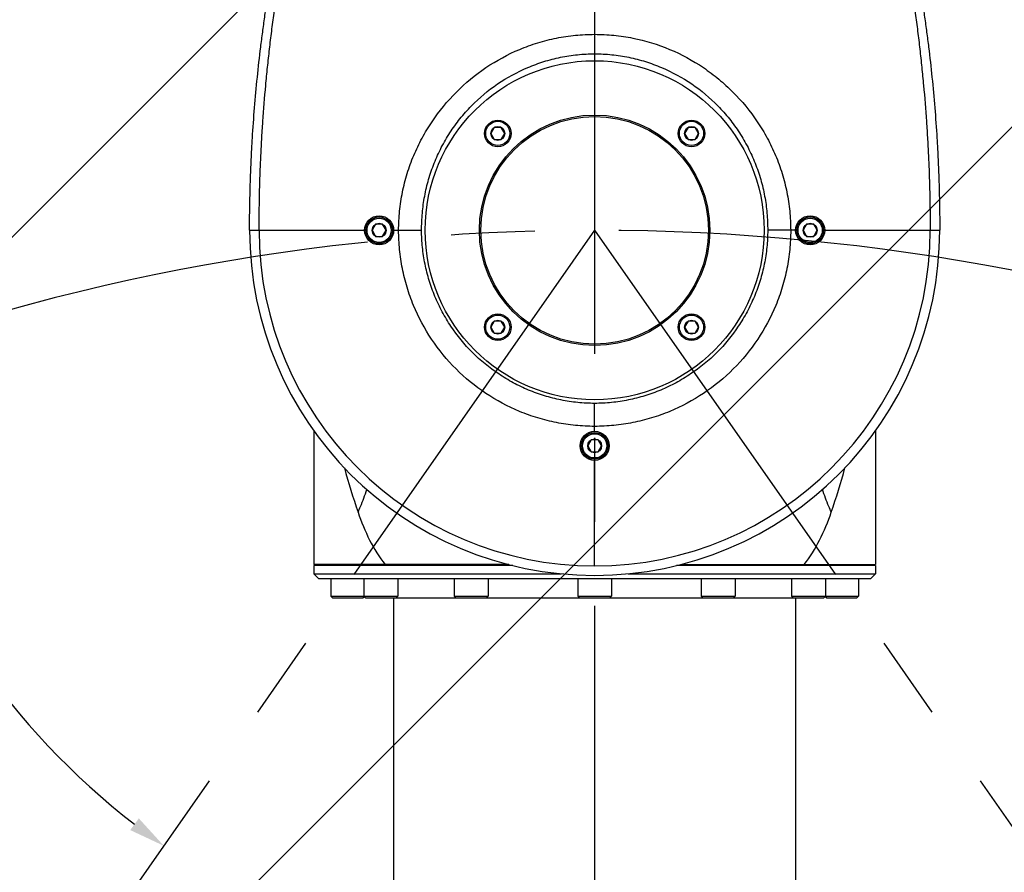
# Model space of a CAD drawing. Header units: millimetres. Extents: x 20 to 4180, y 42 to 2950.
# Tile 94 of 133: x 2431 to 2635, y 2367 to 2543. Entities that reach past the tile are written whole.
import ezdxf

# ---------------------------------------------------------------- set-up
doc = ezdxf.new("R2010")
doc.units = ezdxf.units.MM
doc.header["$LTSCALE"] = 231.275
doc.header["$PDMODE"] = 3
doc.header["$PDSIZE"] = 0.3
doc.linetypes.add('CENTER', pattern=[0.6, 0.375, -0.075, 0.075, -0.075])
doc.layers.get('0').update_dxf_attribs({"linetype": 'CONTINUOUS'})
doc.layers.get('Defpoints').update_dxf_attribs({"linetype": 'CONTINUOUS'})
for name, color, linetype in [('DEFAULT_1', 7, 'CENTER'), ('MIDDLE_ASM_PBL27', 7, 'CONTINUOUS'), ('new_view_6_VBL24', 7, 'CONTINUOUS'), ('TOP_ASM_PBL26', 7, 'CONTINUOUS')]:
    doc.layers.add(name, color=color, linetype=linetype)
doc.styles.get("Standard").update_dxf_attribs({"font": 'malgun.ttf'})
doc.dimstyles.new('DIMSTYLE_4', dxfattribs={"dimtxt": 20, "dimasz": 7.5, "dimexe": 1, "dimexo": 0.5, "dimgap": 4, "dimtad": 1, "dimdec": 1, "dimdsep": 46, "dimtxsty": 'Standard', "dimblk": '_FILLED', "dimblk1": '_FILLED', "dimblk2": '_FILLED', "dimcen": 0.09, "dimclrt": 134, "dimazin": 2, "dimtp": 0.5, "dimtm": 0.5, "dimtfac": 1, "dimtdec": 65535, "dimtofl": 0, "dimtmove": 0, "dimatfit": 3, "dimldrblk": '_FILLED', "dimfxl": 1, "dimtolj": 1, "dimarcsym": 0})
doc.dimstyles.new('DIMSTYLE_5', dxfattribs={"dimtxt": 20, "dimasz": 7.5, "dimexe": 1, "dimexo": 0.5, "dimtad": 1, "dimdsep": 46, "dimtxsty": 'Standard', "dimblk": '_FILLED', "dimblk1": '_FILLED', "dimblk2": '_FILLED', "dimcen": 0.09, "dimclrt": 134, "dimazin": 2, "dimtp": 1.2, "dimtm": 1.2, "dimtfac": 1, "dimtofl": 0, "dimtmove": 0, "dimatfit": 1, "dimldrblk": '_FILLED', "dimfxl": 1, "dimtolj": 1, "dimarcsym": 0})
doc.dimstyles.new('DIMSTYLE_6', dxfattribs={"dimtxt": 20, "dimasz": 7.5, "dimexe": 1, "dimexo": 0.5, "dimtad": 1, "dimdsep": 46, "dimtxsty": 'Standard', "dimblk": '_FILLED', "dimblk1": '_FILLED', "dimblk2": '_FILLED', "dimcen": 0.09, "dimclrt": 134, "dimazin": 2, "dimtp": 0.8, "dimtm": 0.8, "dimtfac": 1, "dimtofl": 0, "dimtmove": 0, "dimatfit": 1, "dimldrblk": '_FILLED', "dimfxl": 1, "dimtolj": 1, "dimarcsym": 0})

# ---------------------------------------------------------------- blocks, each defined once
blk = doc.blocks.new('_FILLED')
at = {"color": 0, "linetype": 'ByBlock'}
blk.add_solid([(0, 0), (-1, 0.2), (-1, -0.2)], dxfattribs=at)
blk = doc.blocks.new('*D5')
at = {"color": 0, "lineweight": -2, "transparency": 16777216}
for p, q in [((2549.91, 2655.12), (2549.91, 2656.12)), ((2460.94, 2372.94), (2460.36, 2372.12))]:
    blk.add_line(p, q, dxfattribs=at)
blk.add_arc((2549.91, 2500), 155.12, 92.7706, 232.2294, dxfattribs=at)
at = {"layer": 'Defpoints', "color": 0, "transparency": 16777216}
for p in [(2549.91, 2654.62), (2549.91, 2653.07), (2434.03, 2603.12), (2461.23, 2373.35), (2462.11, 2374.62)]:
    blk.add_point(p, dxfattribs=at)
at = {"color": 0, "lineweight": -2, "transparency": 16777216, "xscale": 7.5, "yscale": 7.5, "zscale": 7.5}
for p, rotation in [((2549.91, 2655.12), 1.385276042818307), ((2460.94, 2372.94), 323.6147239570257)]:
    blk.add_blockref('_FILLED', p, dxfattribs=dict(at, rotation=rotation))
at = {"color": 134, "transparency": 16777216, "insert": (2372.72, 2555.87), "char_height": 20, "width": 59.3333, "attachment_point": 2, "rotation": 72.5, "line_spacing_factor": 0.9}
blk.add_mtext('\\A1;145°', dxfattribs=at)
blk = doc.blocks.new('*D6')
at = {"color": 0, "lineweight": -2, "transparency": 16777216}
for p, q in [((2549.91, 2702.5), (2549.91, 2752.05)), ((2175.65, 1515.5), (2147.23, 1474.91))]:
    blk.add_line(p, q, dxfattribs=at)
blk.add_arc((2549.91, 2050), 701.05, 90.61296, 234.38704, dxfattribs=at)
at = {"layer": 'Defpoints', "color": 0, "transparency": 16777216}
for p in [(2549.91, 2702), (2549.91, 2694.99), (2026.21, 2516.06), (2179.96, 1521.66), (2175.94, 1515.91)]:
    blk.add_point(p, dxfattribs=at)
at = {"color": 0, "lineweight": -2, "transparency": 16777216, "xscale": 7.5, "yscale": 7.5, "zscale": 7.5}
for p, rotation in [((2549.91, 2751.05), 0.3064816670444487), ((2147.8, 1475.73), 324.6935183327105)]:
    blk.add_blockref('_FILLED', p, dxfattribs=dict(at, rotation=rotation))
at = {"color": 134, "transparency": 16777216, "insert": (1852.06, 2270.03), "char_height": 20, "width": 59.3333, "attachment_point": 2, "rotation": 72.5, "line_spacing_factor": 0.9}
blk.add_mtext('\\A1;145°', dxfattribs=at)
blk = doc.blocks.new('*D7')
at = {"color": 0, "lineweight": -2, "transparency": 16777216}
for p, q in [((2967.57, 2557.8), (3032.2, 2636.38)), ((3032.2, 2636.38), (3113.14, 2636.38)), ((2549.82, 2050), (2550, 2050)), ((2549.91, 2049.91), (2549.91, 2050.09))]:
    blk.add_line(p, q, dxfattribs=at)
at = {"layer": 'Defpoints', "color": 0, "transparency": 16777216}
for p in [(2962.81, 2552.01), (2137.01, 1547.99)]:
    blk.add_point(p, dxfattribs=at)
at = {"color": 0, "lineweight": -2, "transparency": 16777216, "xscale": 7.5, "yscale": 7.5, "zscale": 7.5, "rotation": 230.5629617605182}
blk.add_blockref('_FILLED', (2962.81, 2552.01), dxfattribs=at)
at = {"color": 134, "transparency": 16777216, "insert": (3028.98, 2663.67), "char_height": 20, "width": 88, "attachment_point": 1, "line_spacing_factor": 0.9}
blk.add_mtext('\\A1;%%C1300', dxfattribs=at)
blk = doc.blocks.new('*D8')
at = {"color": 0, "lineweight": -2, "transparency": 16777216}
for p, q in [((2819.54, 2214.42), (3137.38, 2408.23)), ((3137.38, 2408.23), (3235.28, 2408.23)), ((2549.82, 2050), (2550, 2050)), ((2549.91, 2049.91), (2549.91, 2050.09))]:
    blk.add_line(p, q, dxfattribs=at)
at = {"layer": 'Defpoints', "color": 0, "transparency": 16777216}
for p in [(2813.14, 2210.51), (2286.68, 1889.49)]:
    blk.add_point(p, dxfattribs=at)
at = {"color": 0, "lineweight": -2, "transparency": 16777216, "xscale": 7.5, "yscale": 7.5, "zscale": 7.5, "rotation": 211.3744630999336}
blk.add_blockref('_FILLED', (2813.14, 2210.51), dxfattribs=at)
at = {"color": 134, "transparency": 16777216, "insert": (3131.94, 2435.52), "char_height": 20, "width": 109.4074, "attachment_point": 1, "line_spacing_factor": 0.9}
blk.add_mtext('\\A1;%%C616.61', dxfattribs=at)
blk = doc.blocks.new('TOP_ASM_PBL26', base_point=(2543.64, 2587.17))
at = {"layer": 'TOP_ASM_PBL26', "color": 7}
for p, q in [((2522.92, 2524.44), (2522.2, 2523.19)), ((2522.2, 2523.19), (2522.92, 2521.94)), ((2524.37, 2524.44), (2522.92, 2524.44)), ((2525.09, 2523.19), (2524.37, 2524.44)), ((2524.37, 2521.94), (2525.09, 2523.19)), ((2562.92, 2524.44), (2562.2, 2523.19)), ((2562.2, 2523.19), (2562.92, 2521.94)), ((2564.37, 2524.44), (2562.92, 2524.44)), ((2565.09, 2523.19), (2564.37, 2524.44)), ((2564.37, 2521.94), (2565.09, 2523.19)), ((2522.92, 2521.94), (2524.37, 2521.94)), ((2562.92, 2521.94), (2564.37, 2521.94)), ((2472.39, 2503.19), (2496.14, 2503.19)), ((2498.42, 2504.44), (2497.7, 2503.19)), ((2497.7, 2503.19), (2498.42, 2501.94)), ((2499.87, 2504.44), (2498.42, 2504.44)), ((2500.59, 2503.19), (2499.87, 2504.44)), ((2499.87, 2501.94), (2500.59, 2503.19)), ((2502.14, 2503.19), (2503.17, 2503.19)), ((2503.17, 2503.19), (2507.91, 2503.19)), ((2585.14, 2503.19), (2579.37, 2503.19)), ((2587.42, 2504.44), (2586.7, 2503.19)), ((2586.7, 2503.19), (2587.42, 2501.94)), ((2588.87, 2504.44), (2587.42, 2504.44)), ((2589.59, 2503.19), (2588.87, 2504.44)), ((2588.87, 2501.94), (2589.59, 2503.19)), ((2591.14, 2503.19), (2614.89, 2503.19)), ((2498.42, 2501.94), (2499.87, 2501.94)), ((2587.42, 2501.94), (2588.87, 2501.94)), ((2522.92, 2484.44), (2522.2, 2483.19)), ((2524.37, 2484.44), (2522.92, 2484.44)), ((2525.09, 2483.19), (2524.37, 2484.44)), ((2562.92, 2484.44), (2562.2, 2483.19)), ((2564.37, 2484.44), (2562.92, 2484.44)), ((2565.09, 2483.19), (2564.37, 2484.44)), ((2522.2, 2483.19), (2522.92, 2481.94)), ((2524.37, 2481.94), (2525.09, 2483.19)), ((2562.2, 2483.19), (2562.92, 2481.94)), ((2564.37, 2481.94), (2565.09, 2483.19)), ((2522.92, 2481.94), (2524.37, 2481.94)), ((2562.92, 2481.94), (2564.37, 2481.94)), ((2543.64, 2461.69), (2543.64, 2467.46)), ((2542.92, 2459.94), (2542.2, 2458.69)), ((2542.2, 2458.69), (2542.92, 2457.44)), ((2544.37, 2459.94), (2542.92, 2459.94)), ((2545.09, 2458.69), (2544.37, 2459.94)), ((2544.37, 2457.44), (2545.09, 2458.69)), ((2542.92, 2457.44), (2544.37, 2457.44)), ((2543.64, 2433.91), (2543.64, 2455.69))]:
    blk.add_line(p, q, dxfattribs=at)
for centre, radius in [((2543.64, 2503.19), 35), ((2543.64, 2503.19), 23.8), ((2543.64, 2503.19), 23.5), ((2523.64, 2523.19), 2.75), ((2523.64, 2523.19), 2.5), ((2563.64, 2523.19), 2.75), ((2563.64, 2523.19), 2.5), ((2523.64, 2523.19), 1.44), ((2563.64, 2523.19), 1.44), ((2499.14, 2503.19), 3), ((2499.14, 2503.19), 2.75), ((2499.14, 2503.19), 2.5), ((2588.14, 2503.19), 3), ((2588.14, 2503.19), 2.75), ((2588.14, 2503.19), 2.5), ((2499.14, 2503.19), 1.44), ((2588.14, 2503.19), 1.44), ((2523.64, 2483.19), 2.75), ((2523.64, 2483.19), 2.5), ((2523.64, 2483.19), 1.44), ((2563.64, 2483.19), 2.75), ((2563.64, 2483.19), 2.5), ((2563.64, 2483.19), 1.44), ((2543.64, 2458.69), 3), ((2543.64, 2458.69), 2.75), ((2543.64, 2458.69), 2.5), ((2543.64, 2458.69), 1.44)]:
    blk.add_circle(centre, radius, dxfattribs=at)
for radius in [71.25, 69.28]:
    blk.add_arc((2543.64, 2503.19), radius, 180, 0, dxfattribs=at)
for points, knots in [([(2474.37, 2503.19), (2474.36, 2504.44), (2474.38, 2506.93), (2474.44, 2510.68), (2474.55, 2514.43), (2474.7, 2518.17), (2474.89, 2521.91), (2475.21, 2526.9), (2475.61, 2531.87), (2476.09, 2536.85), (2476.5, 2540.57), (2476.95, 2544.29), (2477.36, 2547.38), (2477.71, 2549.86), (2478.08, 2552.33), (2478.55, 2555.41), (2479.11, 2559.12), (2479.64, 2562.83), (2480.15, 2566.54), (2480.81, 2571.49), (2481.58, 2577.69), (2482.42, 2585.13), (2483.17, 2592.59), (2483.84, 2600.04), (2484.44, 2607.49), (2484.87, 2613.68), (2485.18, 2618.61), (2485.33, 2621.06), (2485.39, 2622.28)], [0, 0, 0, 0, 0.0313, 0.062601, 0.093901, 0.125202, 0.156502, 0.187803, 0.250403, 0.281704, 0.313004, 0.344305, 0.375606, 0.391256, 0.406906, 0.438207, 0.469507, 0.500808, 0.532109, 0.563409, 0.62601, 0.688611, 0.751212, 0.813801, 0.876285, 0.938463, 0.969339, 1, 1, 1, 1]), ([(2601.89, 2622.28), (2601.96, 2621.06), (2602.1, 2618.61), (2602.41, 2613.68), (2602.85, 2607.49), (2603.44, 2600.04), (2604.12, 2592.59), (2604.87, 2585.13), (2605.71, 2577.69), (2606.48, 2571.49), (2607.13, 2566.54), (2607.65, 2562.83), (2608.18, 2559.12), (2608.73, 2555.41), (2609.21, 2552.33), (2609.58, 2549.86), (2609.93, 2547.38), (2610.34, 2544.29), (2610.79, 2540.57), (2611.19, 2536.85), (2611.68, 2531.87), (2612.08, 2526.9), (2612.39, 2521.91), (2612.59, 2518.17), (2612.74, 2514.43), (2612.84, 2510.68), (2612.9, 2506.93), (2612.93, 2504.44), (2612.92, 2503.19)], [0, 0, 0, 0, 0.030661, 0.061537, 0.123715, 0.186199, 0.248788, 0.311389, 0.37399, 0.436591, 0.467891, 0.499192, 0.530493, 0.561793, 0.593094, 0.608744, 0.624394, 0.655695, 0.686996, 0.718296, 0.749597, 0.812197, 0.843498, 0.874798, 0.906099, 0.937399, 0.9687, 1, 1, 1, 1]), ([(2472.39, 2503.19), (2472.38, 2504.25), (2472.4, 2505.83), (2472.43, 2507.95), (2472.47, 2510.07), (2472.53, 2512.71), (2472.65, 2515.88), (2472.79, 2519.04), (2473.03, 2523.25), (2473.4, 2528.5), (2473.98, 2534.77), (2474.56, 2539.97), (2475.09, 2544.11), (2475.51, 2547.2), (2475.97, 2550.28), (2476.29, 2552.33), (2476.46, 2553.35)], [0, 0, 0, 0, 0.063017, 0.094521, 0.126022, 0.189002, 0.251944, 0.314838, 0.377669, 0.503097, 0.628134, 0.752689, 0.814758, 0.876673, 0.938424, 1, 1, 1, 1]), ([(2610.83, 2553.35), (2610.99, 2552.33), (2611.32, 2550.28), (2611.77, 2547.2), (2612.2, 2544.11), (2612.73, 2539.97), (2613.31, 2534.77), (2613.89, 2528.5), (2614.26, 2523.25), (2614.5, 2519.04), (2614.64, 2515.88), (2614.75, 2512.71), (2614.82, 2510.07), (2614.86, 2507.95), (2614.89, 2505.83), (2614.9, 2504.25), (2614.89, 2503.19)], [0, 0, 0, 0, 0.061576, 0.123327, 0.185242, 0.247311, 0.371866, 0.496903, 0.622331, 0.685162, 0.748056, 0.810998, 0.873978, 0.905479, 0.936983, 1, 1, 1, 1]), ([(2503.17, 2503.19), (2503.17, 2503.85), (2503.2, 2505.17), (2503.36, 2507.15), (2503.61, 2509.12), (2504.06, 2511.73), (2504.88, 2514.94), (2506.24, 2518.67), (2507.95, 2522.25), (2510.69, 2526.77), (2514.91, 2531.9), (2521.05, 2536.99), (2526.9, 2540.15), (2531.88, 2541.96), (2535.74, 2542.93), (2539.67, 2543.52), (2542.32, 2543.65), (2543.64, 2543.65)], [0, 0, 0, 0, 0.031313, 0.062601, 0.093868, 0.125132, 0.187627, 0.250092, 0.312543, 0.374999, 0.499822, 0.624711, 0.749644, 0.812209, 0.87479, 0.937388, 1, 1, 1, 1]), ([(2543.64, 2543.65), (2544.97, 2543.65), (2547.62, 2543.52), (2552.86, 2542.74), (2559.22, 2540.79), (2565.07, 2537.62), (2569.31, 2534.44), (2573.21, 2530.88), (2576.6, 2526.77), (2579.34, 2522.25), (2581.05, 2518.67), (2582.41, 2514.94), (2583.23, 2511.73), (2583.68, 2509.12), (2583.93, 2507.15), (2584.08, 2505.17), (2584.12, 2503.85), (2584.12, 2503.19)], [0, 0, 0, 0, 0.062613, 0.125211, 0.250205, 0.375139, 0.437663, 0.500175, 0.624999, 0.687454, 0.749906, 0.812372, 0.874867, 0.906132, 0.937398, 0.968686, 1, 1, 1, 1]), ([(2507.91, 2503.19), (2507.91, 2503.78), (2507.94, 2504.96), (2508.05, 2506.74), (2508.25, 2508.5), (2508.53, 2510.25), (2508.9, 2511.98), (2509.5, 2514.27), (2510.46, 2517.07), (2511.93, 2520.29), (2513.71, 2523.36), (2515.79, 2526.24), (2518.92, 2529.78), (2523.47, 2533.59), (2528.69, 2536.44), (2533.13, 2538.07), (2536.58, 2538.96), (2540.09, 2539.5), (2542.46, 2539.62), (2543.64, 2539.62)], [0, 0, 0, 0, 0.031318, 0.062609, 0.093872, 0.125131, 0.156389, 0.187637, 0.250088, 0.31252, 0.374953, 0.437402, 0.499876, 0.624727, 0.749641, 0.812201, 0.874782, 0.937383, 1, 1, 1, 1]), ([(2543.64, 2539.62), (2544.83, 2539.62), (2547.2, 2539.5), (2550.71, 2538.96), (2554.15, 2538.07), (2558.6, 2536.44), (2563.81, 2533.59), (2568.37, 2529.78), (2571.5, 2526.24), (2573.58, 2523.36), (2575.36, 2520.29), (2576.83, 2517.07), (2577.79, 2514.27), (2578.39, 2511.98), (2578.76, 2510.25), (2579.04, 2508.5), (2579.23, 2506.74), (2579.35, 2504.96), (2579.37, 2503.78), (2579.37, 2503.19)], [0, 0, 0, 0, 0.062617, 0.125218, 0.187799, 0.250359, 0.375273, 0.500124, 0.562598, 0.625047, 0.68748, 0.749912, 0.812363, 0.843611, 0.874869, 0.906128, 0.937391, 0.968682, 1, 1, 1, 1]), ([(2543.64, 2462.71), (2542.32, 2462.71), (2539.67, 2462.85), (2535.73, 2463.42), (2531.87, 2464.39), (2526.88, 2466.17), (2521, 2469.31), (2514.83, 2474.37), (2509.76, 2480.55), (2506.62, 2486.42), (2504.84, 2491.42), (2503.88, 2495.28), (2503.3, 2499.21), (2503.17, 2501.86), (2503.17, 2503.19)], [0, 0, 0, 0, 0.062541, 0.125069, 0.187602, 0.25014, 0.375068, 0.5, 0.624932, 0.74986, 0.812398, 0.874931, 0.937459, 1, 1, 1, 1]), ([(2543.64, 2467.46), (2543.06, 2467.46), (2541.89, 2467.49), (2540.14, 2467.62), (2538.41, 2467.84), (2536.11, 2468.25), (2533.27, 2468.97), (2529.97, 2470.16), (2526.8, 2471.67), (2522.8, 2474.08), (2518.26, 2477.8), (2514.53, 2482.34), (2512.12, 2486.35), (2510.62, 2489.52), (2509.43, 2492.82), (2508.71, 2495.65), (2508.3, 2497.95), (2508.07, 2499.69), (2507.94, 2501.44), (2507.91, 2502.6), (2507.91, 2503.19)], [0, 0, 0, 0, 0.031268, 0.062535, 0.093797, 0.125056, 0.187566, 0.25008, 0.312596, 0.375113, 0.5, 0.624887, 0.687404, 0.74992, 0.812434, 0.874944, 0.906203, 0.937465, 0.968732, 1, 1, 1, 1]), ([(2579.37, 2503.19), (2579.37, 2502.6), (2579.35, 2501.44), (2579.21, 2499.69), (2578.99, 2497.95), (2578.58, 2495.65), (2577.86, 2492.82), (2576.67, 2489.52), (2575.16, 2486.35), (2572.76, 2482.34), (2569.03, 2477.8), (2564.49, 2474.08), (2560.48, 2471.67), (2557.32, 2470.16), (2554.01, 2468.97), (2551.18, 2468.25), (2548.88, 2467.84), (2546.56, 2467.54), (2544.81, 2467.46), (2543.64, 2467.46)], [0, 0, 0, 0, 0.031269, 0.062537, 0.093799, 0.125059, 0.187569, 0.250085, 0.312602, 0.37512, 0.50001, 0.6249, 0.687418, 0.749935, 0.812451, 0.874961, 0.906221, 0.937483, 1, 1, 1, 1]), ([(2584.12, 2503.19), (2584.12, 2501.86), (2583.99, 2499.21), (2583.41, 2495.28), (2582.45, 2491.42), (2580.66, 2486.42), (2577.53, 2480.55), (2572.46, 2474.37), (2566.28, 2469.31), (2560.41, 2466.17), (2555.42, 2464.39), (2551.55, 2463.42), (2547.62, 2462.85), (2544.97, 2462.71), (2543.64, 2462.71)], [0, 0, 0, 0, 0.062541, 0.125069, 0.187602, 0.25014, 0.375068, 0.5, 0.624932, 0.74986, 0.812398, 0.874931, 0.937459, 1, 1, 1, 1])]:
    blk.add_open_spline(points, degree=3, knots=knots, dxfattribs=at)
blk = doc.blocks.new('MIDDLE_ASM_PBL27', base_point=(2543.64, 2228.51))
at = {"layer": 'MIDDLE_ASM_PBL27', "color": 7}
for p, q in [((2485.64, 2461.83), (2485.64, 2434.19)), ((2601.64, 2461.83), (2601.64, 2434.19)), ((2525.94, 2434.19), (2485.64, 2434.19)), ((2485.64, 2433.99), (2485.64, 2432.29)), ((2526.73, 2433.99), (2485.64, 2433.99)), ((2487.64, 2434.19), (2487.64, 2433.99)), ((2601.64, 2433.99), (2560.56, 2433.99)), ((2561.35, 2434.19), (2601.64, 2434.19)), ((2599.64, 2434.19), (2599.64, 2433.99)), ((2601.64, 2433.99), (2601.64, 2432.29)), ((2486.64, 2431.29), (2485.64, 2432.29)), ((2485.64, 2432.29), (2536.74, 2432.29)), ((2550.55, 2432.29), (2601.64, 2432.29)), ((2600.64, 2431.29), (2601.64, 2432.29)), ((2486.64, 2431.29), (2600.64, 2431.29)), ((2489.14, 2431.29), (2489.14, 2427.64)), ((2495.98, 2431.29), (2495.98, 2427.64)), ((2502.98, 2431.29), (2502.98, 2427.64)), ((2514.64, 2431.29), (2514.64, 2427.64)), ((2521.64, 2431.29), (2521.64, 2427.64)), ((2540.14, 2431.29), (2540.14, 2427.64)), ((2547.14, 2431.29), (2547.14, 2427.64)), ((2565.64, 2431.29), (2565.64, 2427.64)), ((2572.64, 2431.29), (2572.64, 2427.64)), ((2584.31, 2431.29), (2584.31, 2427.64)), ((2591.31, 2431.29), (2591.31, 2427.64)), ((2598.14, 2431.29), (2598.14, 2427.64)), ((2489.49, 2427.29), (2489.14, 2427.64)), ((2489.14, 2427.64), (2502.98, 2427.64)), ((2495.79, 2427.29), (2496.06, 2427.55)), ((2496.33, 2427.29), (2495.98, 2427.64)), ((2502.63, 2427.29), (2502.98, 2427.64)), ((2514.99, 2427.29), (2514.64, 2427.64)), ((2514.64, 2427.64), (2521.64, 2427.64)), ((2521.29, 2427.29), (2521.64, 2427.64)), ((2540.49, 2427.29), (2540.14, 2427.64)), ((2540.14, 2427.64), (2547.14, 2427.64)), ((2546.79, 2427.29), (2547.14, 2427.64)), ((2565.99, 2427.29), (2565.64, 2427.64)), ((2565.64, 2427.64), (2572.64, 2427.64)), ((2572.29, 2427.29), (2572.64, 2427.64)), ((2584.31, 2427.64), (2598.14, 2427.64)), ((2584.66, 2427.29), (2584.31, 2427.64)), ((2590.96, 2427.29), (2591.31, 2427.64)), ((2591.49, 2427.29), (2591.23, 2427.55)), ((2597.79, 2427.29), (2598.14, 2427.64)), ((2489.49, 2427.29), (2495.79, 2427.29)), ((2496.33, 2427.29), (2590.96, 2427.29)), ((2502.14, 2427.29), (2502.14, 2129.09)), ((2585.14, 2427.29), (2585.14, 2129.09)), ((2591.49, 2427.29), (2597.79, 2427.29))]:
    blk.add_line(p, q, dxfattribs=at)
for centre, radius, start, end in [((2638.62, 2494.25), 152.04, 195.2956, 198.9056), ((2451.82, 2493.28), 148.74, 341.0543, 344.7447)]:
    blk.add_arc(centre, radius, start, end, dxfattribs=at)
for points, knots in [([(2494.79, 2444.99), (2494.96, 2445.38), (2495.64, 2446.92), (2496.22, 2448.5), (2496.6, 2449.7)], [0, 0, 0, 0, 0.253048, 1, 1, 1, 1]), ([(2592.5, 2444.99), (2592.33, 2445.38), (2591.65, 2446.92), (2591.07, 2448.5), (2590.69, 2449.7)], [0, 0, 0, 0, 0.253047, 1, 1, 1, 1]), ([(2494.79, 2444.99), (2495.46, 2443.02), (2496.99, 2439.24), (2499.13, 2435.75), (2500.37, 2434.19)], [0, 0, 0, 0, 0.510888, 1, 1, 1, 1]), ([(2586.92, 2434.19), (2588.15, 2435.75), (2590.29, 2439.24), (2591.83, 2443.02), (2592.5, 2444.99)], [0, 0, 0, 0, 0.489133, 1, 1, 1, 1])]:
    blk.add_open_spline(points, degree=3, knots=knots, dxfattribs=at)
blk = doc.blocks.new('NEW_VIEW_6_VBL24', base_point=(2543.64, 2315.16))
at = {"layer": 'MIDDLE_ASM_PBL27'}
blk.add_blockref('MIDDLE_ASM_PBL27', (2543.64, 2228.51), dxfattribs=at)
at = {"layer": 'TOP_ASM_PBL26'}
blk.add_blockref('TOP_ASM_PBL26', (2543.64, 2587.17), dxfattribs=at)

msp = doc.modelspace()

# ---------------------------------------------------------------- linework, layer by layer
at = {"color": 134, "linetype": 'Continuous'}
for p, q in [((1904.437, 1973.42), (2626.49, 2695.473)), ((2459.471, 2344.743), (2774.642, 2659.914))]:
    msp.add_line(p, q, dxfattribs=at)
at = {"color": 7}
msp.add_arc((2549.91, 2050), 650, 305, 235, dxfattribs=at)
at = {"layer": 'DEFAULT_1', "color": 1}
for p, q in [((2549.91, 2700), (2549.91, 2050)), ((2549.91, 2500), (2435.195, 2336.17)), ((2549.91, 2500), (2664.625, 2336.17))]:
    msp.add_line(p, q, dxfattribs=at)
msp.add_arc((2549.91, 2050), 450, 279.32082, 260.67918, dxfattribs=at)

# ---------------------------------------------------------------- block references
at = {"layer": 'new_view_6_VBL24'}
msp.add_blockref('NEW_VIEW_6_VBL24', (2549.91, 2311.975), dxfattribs=at)

# ---------------------------------------------------------------- dimensions: what is measured, and where the dimension line sits
at = {"color": 134}
for base, line1, line2, picture, middle in [((2026.205, 2516.058), ((2549.91, 2694.989), (2549.91, 2702)), ((2179.959, 1521.656), (2175.938, 1515.913)), '*D6', (1881.303, 2260.811)), ((2434.034, 2603.121), ((2549.91, 2653.066), (2549.91, 2654.617)), ((2462.115, 2374.616), (2461.225, 2373.345)), '*D5', (2401.972, 2546.645))]:
    dim = msp.add_angular_dim_2l(base=base, line1=line1, line2=line2, dimstyle='DIMSTYLE_4', dxfattribs=at)
    dim.commit()
    dim.dimension.update_dxf_attribs({"geometry": picture, "text_midpoint": middle, "dimtype": 162})
for p1, p2, dimstyle, picture, middle in [((2137.011, 1547.99), (2962.809, 2552.01), 'DIMSTYLE_5', '*D7', (3072.984, 2636.38)), ((2286.684, 1889.487), (2813.136, 2210.513), 'DIMSTYLE_6', '*D8', (3186.643, 2408.232))]:
    dim = msp.add_diameter_dim_2p(p1=p1, p2=p2, text='%%C<>', dimstyle=dimstyle, override={"dimtih": 1, "dimtoh": 1, "dimpost": '<>'}, dxfattribs=at)
    dim.commit()
    dim.dimension.update_dxf_attribs({"geometry": picture, "text_midpoint": middle, "dimtype": 163})

doc.saveas('drawing.dxf')
